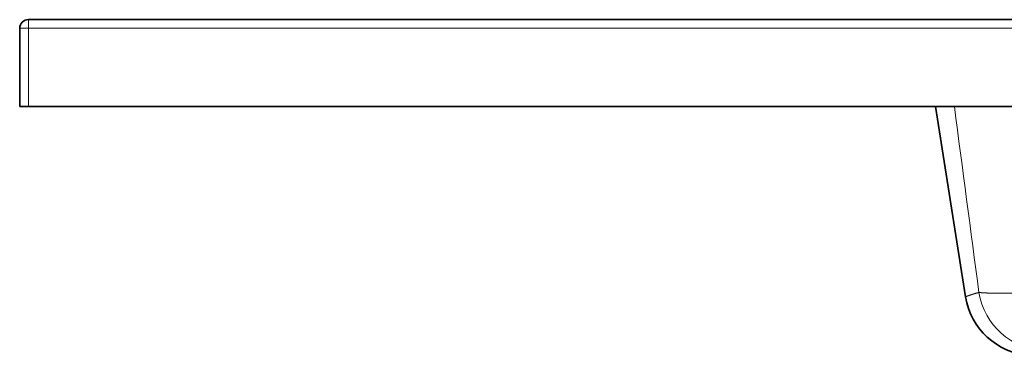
# Model space of a CAD drawing. Extents: x 22 to 382, y 25 to 234.
# Tile 3 of 5: x 34 to 147, y 190 to 228. Entities that reach past the tile are written whole.
import ezdxf

# ---------------------------------------------------------------- set-up
doc = ezdxf.new("R2010")
doc.units = 0
doc.layers.get('0').update_dxf_attribs({"lineweight": 13})

# ---------------------------------------------------------------- blocks, each defined once
blk = doc.blocks.new('BLOCK10')
at = {"color": 7, "lineweight": 35}
for p, q in [((495, 0), (-495, 0)), ((-500, -5), (-500, -50)), ((-495, -50), (495, -50)), ((-485, -50), (26.15, -50)), ((43.47, -159.37), (26.15, -50))]:
    blk.add_line(p, q, dxfattribs=at)
at = {"color": 7, "lineweight": 13, "ltscale": 0.125}
for q in [(-500, -5), (-495, 0)]:
    blk.add_line((-495, -5), q, dxfattribs=at)
at = {"color": 7, "lineweight": 13}
for p, q in [((-495, -5), (-495, -50)), ((495, -5), (-495, -5))]:
    blk.add_line(p, q, dxfattribs=at)
at = {"color": 7, "lineweight": 35, "ltscale": 0.125}
blk.add_line((-495, -50), (-500, -50), dxfattribs=at)
at = {"color": 7, "lineweight": 35}
for centre, radius, start, end in [((-495, -5), 5, 90, 180), ((82.98, -153.12), 40, 189, 266)]:
    blk.add_arc(centre, radius, start, end, dxfattribs=at)
at = {"color": 7, "lineweight": 13}
blk.add_arc((43246.49, 5605.89), 43578.03, 187.457322, 187.599062, dxfattribs=at)
blk.add_ellipse((90.09, -150.62), major_axis=(11.25, -38.39), ratio=0.985266, start_param=4.588664, end_param=5.95158, dxfattribs=at)
for points, knots in [([(43.47, -159.37), (43.47, -159.37), (43.48, -159.37), (43.98, -159.17), (44.2, -159.09), (44.47, -158.98), (44.81, -158.85), (45.8, -158.5), (47.29, -158), (48.35, -157.67), (49.63, -157.29), (51.17, -156.88)], [0, 0, 0, 0, 0, 0, 0.552764, 0.552764, 0.552764, 54.950393, 54.950393, 54.950393, 127.699436, 127.699436, 127.699436, 127.699436, 127.699436, 127.699436]), ([(119.42, -155.62), (110.44, -156.06), (101.55, -156.45), (92.9, -156.78), (78.21, -157.22), (65.69, -157.37), (60.79, -157.36), (55.82, -157.26), (52.59, -157.03), (52.05, -156.98), (51.57, -156.93), (51.17, -156.88)], [0, 0, 0, 0, 0, 0, 63.002552, 63.002552, 63.002552, 111.235963, 111.235963, 111.235963, 122.536257, 122.536257, 122.536257, 122.536257, 122.536257, 122.536257])]:
    blk.add_open_spline(points, degree=5, knots=knots, dxfattribs=at)

msp = doc.modelspace()

# ---------------------------------------------------------------- block references
at = {"lineweight": 0, "xscale": 0.2, "yscale": 0.2, "zscale": 0.2}
msp.add_blockref('BLOCK10', (134.17, 228.5), dxfattribs=at)

doc.saveas('drawing.dxf')
